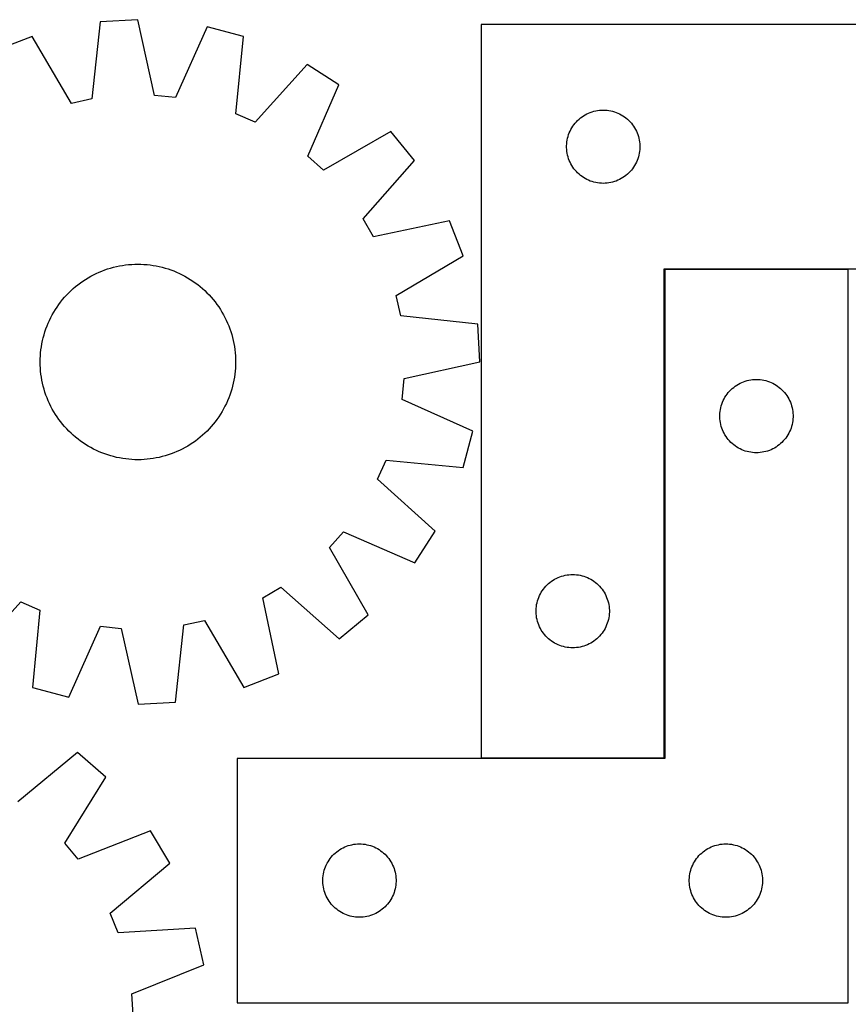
# Model space of a CAD drawing. Header units: millimetres. Extents: x 7 to 1493, y 7 to 2993.
# Tile 14 of 15: x 893 to 1232, y 2587 to 2990. Entities that reach past the tile are written whole.
import ezdxf

# ---------------------------------------------------------------- set-up
doc = ezdxf.new("R2010")
doc.units = ezdxf.units.MM
doc.layers.add('COMMON', color=5, linetype='CONTINUOUS', true_color=0x0000ff)
doc.layers.add('CUT', color=7, linetype='CONTINUOUS', true_color=0x000000)

msp = doc.modelspace()

# ---------------------------------------------------------------- linework, layer by layer
at = {"layer": 'COMMON'}
for p, q in [((1156.807956, 2887.878911), (1156.807956, 2688.078912)), ((1231.907957, 2887.978912), (1156.907957, 2887.978912)), ((1156.707956, 2687.978912), (1081.707956, 2687.978912))]:
    msp.add_line(p, q, dxfattribs=at)
at = {"layer": 'CUT'}
for p, q in [((925.782715, 2989.176103), (922.389896, 2957.593457)), ((941.145006, 2990.030829), (925.782715, 2989.176103)), ((948.020424, 2959.019486), (941.145006, 2990.030829)), ((969.536976, 2987.139134), (956.550639, 2958.150692)), ((984.411508, 2983.204817), (969.536976, 2987.139134)), ((1081.707956, 2988.078912), (1081.707956, 2688.078912)), ((1331.707956, 2988.078912), (1081.707956, 2988.078912)), ((897.886765, 2983.152667), (883.540483, 2977.592566)), ((914.008707, 2955.783748), (897.886765, 2983.152667)), ((981.367386, 2951.586657), (984.411508, 2983.204817)), ((1010.520292, 2971.681051), (989.211631, 2948.124403)), ((1023.451042, 2963.342811), (1010.520292, 2971.681051)), ((1010.785362, 2934.212838), (1023.451042, 2963.342811)), ((922.389896, 2957.593457), (914.008707, 2955.783748)), ((956.550639, 2958.150692), (948.020424, 2959.019486)), ((1126.416675, 2952.114665), (1127.146234, 2952.368443)), ((1127.146234, 2952.368443), (1127.887889, 2952.584328)), ((1127.887889, 2952.584328), (1128.639675, 2952.761748)), ((1128.639675, 2952.761748), (1129.399597, 2952.900231)), ((1129.399597, 2952.900231), (1130.165641, 2952.999411)), ((1130.165641, 2952.999411), (1130.935775, 2953.059024)), ((1130.935775, 2953.059024), (1131.707956, 2953.078912)), ((1131.707956, 2953.078912), (1132.480137, 2953.059024)), ((1132.480137, 2953.059024), (1133.250271, 2952.999411)), ((1133.250271, 2952.999411), (1134.016315, 2952.900231)), ((1134.016315, 2952.900231), (1134.776237, 2952.761748)), ((1134.776237, 2952.761748), (1135.528023, 2952.584328)), ((1135.528023, 2952.584328), (1136.269678, 2952.368443)), ((1136.269678, 2952.368443), (1136.999237, 2952.114665)), ((989.211631, 2948.124403), (981.367386, 2951.586657)), ((1120.699676, 2948.268012), (1121.238794, 2948.821195)), ((1121.238794, 2948.821195), (1121.805674, 2949.345891)), ((1121.805674, 2949.345891), (1122.398814, 2949.840709)), ((1122.398814, 2949.840709), (1123.01664, 2950.304337)), ((1123.01664, 2950.304337), (1123.657513, 2950.735546)), ((1123.657513, 2950.735546), (1124.319735, 2951.133191)), ((1124.319735, 2951.133191), (1125.001549, 2951.496219)), ((1125.001549, 2951.496219), (1125.701147, 2951.823666)), ((1125.701147, 2951.823666), (1126.416675, 2952.114665)), ((1136.999237, 2952.114665), (1137.714765, 2951.823666)), ((1137.714765, 2951.823666), (1138.414363, 2951.496219)), ((1138.414363, 2951.496219), (1139.096177, 2951.133191)), ((1139.096177, 2951.133191), (1139.758399, 2950.735546)), ((1139.758399, 2950.735546), (1140.399272, 2950.304337)), ((1140.399272, 2950.304337), (1141.017098, 2949.840709)), ((1141.017098, 2949.840709), (1141.610238, 2949.345891)), ((1141.610238, 2949.345891), (1142.177118, 2948.821195)), ((1142.177118, 2948.821195), (1142.716236, 2948.268012)), ((1044.720933, 2944.315), (1017.175786, 2928.496035)), ((1054.442148, 2932.38904), (1044.720933, 2944.315)), ((1117.813096, 2943.729831), (1118.122422, 2944.437628)), ((1118.122422, 2944.437628), (1118.467774, 2945.128564)), ((1118.467774, 2945.128564), (1118.848237, 2945.800804)), ((1118.848237, 2945.800804), (1119.262801, 2946.452568)), ((1119.262801, 2946.452568), (1119.710367, 2947.082127)), ((1119.710367, 2947.082127), (1120.189749, 2947.68781)), ((1120.189749, 2947.68781), (1120.699676, 2948.268012)), ((1142.716236, 2948.268012), (1143.226163, 2947.68781)), ((1143.226163, 2947.68781), (1143.705545, 2947.082127)), ((1143.705545, 2947.082127), (1144.153111, 2946.452568)), ((1144.153111, 2946.452568), (1144.567675, 2945.800804)), ((1144.567675, 2945.800804), (1144.948138, 2945.128564)), ((1144.948138, 2945.128564), (1145.29349, 2944.437628)), ((1145.29349, 2944.437628), (1145.602816, 2943.729831)), ((1116.832116, 2940.004888), (1116.950987, 2940.768124)), ((1116.950987, 2940.768124), (1117.10899, 2941.524229)), ((1117.10899, 2941.524229), (1117.305708, 2942.271197)), ((1117.305708, 2942.271197), (1117.540618, 2943.007048)), ((1117.540618, 2943.007048), (1117.813096, 2943.729831)), ((1145.602816, 2943.729831), (1145.875294, 2943.007048)), ((1145.875294, 2943.007048), (1146.110204, 2942.271197)), ((1146.110204, 2942.271197), (1146.306922, 2941.524229)), ((1146.306922, 2941.524229), (1146.464925, 2940.768124)), ((1146.464925, 2940.768124), (1146.583796, 2940.004888)), ((1116.712929, 2938.465131), (1116.752693, 2939.236544)), ((1116.712929, 2937.692694), (1116.712929, 2938.465131)), ((1116.752693, 2936.92128), (1116.712929, 2937.692694)), ((1116.752693, 2939.236544), (1116.832116, 2940.004888)), ((1116.832116, 2936.152937), (1116.752693, 2936.92128)), ((1146.583796, 2940.004888), (1146.663219, 2939.236544)), ((1146.663219, 2936.92128), (1146.583796, 2936.152937)), ((1146.663219, 2939.236544), (1146.702983, 2938.465131)), ((1146.702983, 2937.692694), (1146.663219, 2936.92128)), ((1146.702983, 2938.465131), (1146.702983, 2937.692694)), ((1017.175786, 2928.496035), (1010.785362, 2934.212838)), ((1033.394714, 2908.598701), (1054.442148, 2932.38904)), ((1116.950987, 2935.389701), (1116.832116, 2936.152937)), ((1117.10899, 2934.633596), (1116.950987, 2935.389701)), ((1117.305708, 2933.886628), (1117.10899, 2934.633596)), ((1117.540618, 2933.150777), (1117.305708, 2933.886628)), ((1117.813096, 2932.427994), (1117.540618, 2933.150777)), ((1118.122422, 2931.720197), (1117.813096, 2932.427994)), ((1145.602816, 2932.427994), (1145.29349, 2931.720197)), ((1145.875294, 2933.150777), (1145.602816, 2932.427994)), ((1146.110204, 2933.886628), (1145.875294, 2933.150777)), ((1146.306922, 2934.633596), (1146.110204, 2933.886628)), ((1146.464925, 2935.389701), (1146.306922, 2934.633596)), ((1146.583796, 2936.152937), (1146.464925, 2935.389701)), ((1118.467774, 2931.029261), (1118.122422, 2931.720197)), ((1118.848237, 2930.35702), (1118.467774, 2931.029261)), ((1119.262801, 2929.705257), (1118.848237, 2930.35702)), ((1119.710367, 2929.075698), (1119.262801, 2929.705257)), ((1120.189749, 2928.470015), (1119.710367, 2929.075698)), ((1120.699676, 2927.889812), (1120.189749, 2928.470015)), ((1143.226163, 2928.470015), (1142.716236, 2927.889812)), ((1143.705545, 2929.075698), (1143.226163, 2928.470015)), ((1144.153111, 2929.705257), (1143.705545, 2929.075698)), ((1144.567675, 2930.35702), (1144.153111, 2929.705257)), ((1144.948138, 2931.029261), (1144.567675, 2930.35702)), ((1145.29349, 2931.720197), (1144.948138, 2931.029261)), ((1121.238794, 2927.33663), (1120.699676, 2927.889812)), ((1121.805674, 2926.811933), (1121.238794, 2927.33663)), ((1122.398814, 2926.317115), (1121.805674, 2926.811933)), ((1123.01664, 2925.853487), (1122.398814, 2926.317115)), ((1123.657513, 2925.422279), (1123.01664, 2925.853487)), ((1124.319735, 2925.024634), (1123.657513, 2925.422279)), ((1125.001549, 2924.661606), (1124.319735, 2925.024634)), ((1125.701147, 2924.334159), (1125.001549, 2924.661606)), ((1126.416675, 2924.04316), (1125.701147, 2924.334159)), ((1137.714765, 2924.334159), (1136.999237, 2924.04316)), ((1138.414363, 2924.661606), (1137.714765, 2924.334159)), ((1139.096177, 2925.024634), (1138.414363, 2924.661606)), ((1139.758399, 2925.422279), (1139.096177, 2925.024634)), ((1140.399272, 2925.853487), (1139.758399, 2925.422279)), ((1141.017098, 2926.317115), (1140.399272, 2925.853487)), ((1141.610238, 2926.811933), (1141.017098, 2926.317115)), ((1142.177118, 2927.33663), (1141.610238, 2926.811933)), ((1142.716236, 2927.889812), (1142.177118, 2927.33663)), ((1127.146234, 2923.789382), (1126.416675, 2924.04316)), ((1127.887889, 2923.573497), (1127.146234, 2923.789382)), ((1128.639675, 2923.396077), (1127.887889, 2923.573497)), ((1129.399597, 2923.257594), (1128.639675, 2923.396077)), ((1130.165641, 2923.158414), (1129.399597, 2923.257594)), ((1130.935775, 2923.098801), (1130.165641, 2923.158414)), ((1131.707956, 2923.078912), (1130.935775, 2923.098801)), ((1132.480137, 2923.098801), (1131.707956, 2923.078912)), ((1133.250271, 2923.158414), (1132.480137, 2923.098801)), ((1134.016315, 2923.257594), (1133.250271, 2923.158414)), ((1134.776237, 2923.396077), (1134.016315, 2923.257594)), ((1135.528023, 2923.573497), (1134.776237, 2923.396077)), ((1136.269678, 2923.789382), (1135.528023, 2923.573497)), ((1136.999237, 2924.04316), (1136.269678, 2923.789382)), ((1037.705779, 2901.186948), (1033.394714, 2908.598701)), ((1068.791099, 2907.719759), (1037.705779, 2901.186948)), ((1074.351201, 2893.373477), (1068.791099, 2907.719759)), ((1046.982282, 2877.251534), (1074.351201, 2893.373477)), ((927.65719, 2887.657911), (928.845781, 2888.065658)), ((928.845781, 2888.065658), (930.046594, 2888.435868)), ((930.046594, 2888.435868), (931.258442, 2888.768178)), ((931.258442, 2888.768178), (932.480131, 2889.062258)), ((932.480131, 2889.062258), (933.710455, 2889.317819)), ((933.710455, 2889.317819), (934.948198, 2889.534609)), ((934.948198, 2889.534609), (936.19214, 2889.712413)), ((936.19214, 2889.712413), (937.441054, 2889.851057)), ((937.441054, 2889.851057), (938.693706, 2889.950402)), ((938.693706, 2889.950402), (939.948861, 2890.010352)), ((939.948861, 2890.010352), (941.205279, 2890.030847)), ((941.205279, 2890.030847), (942.461721, 2890.011867)), ((942.461721, 2890.011867), (943.716947, 2889.95343)), ((943.716947, 2889.95343), (944.969718, 2889.855594)), ((944.969718, 2889.855594), (946.218797, 2889.718457)), ((946.218797, 2889.718457), (947.462953, 2889.542152)), ((947.462953, 2889.542152), (948.700957, 2889.326855)), ((948.700957, 2889.326855), (949.931587, 2889.072777)), ((949.931587, 2889.072777), (951.15363, 2888.780169)), ((951.15363, 2888.780169), (952.365878, 2888.449321)), ((952.365878, 2888.449321), (953.567136, 2888.080558)), ((953.567136, 2888.080558), (954.756218, 2887.674245)), ((1156.707956, 2688.078912), (1156.707956, 2888.078912)), ((1156.707956, 2888.078912), (1331.707956, 2888.078912)), ((1231.907957, 2887.878911), (1156.907957, 2887.878911)), ((1156.907957, 2887.878911), (1156.907957, 2687.878911)), ((1231.907957, 2587.878911), (1231.907957, 2887.878911)), ((919.775964, 2883.791047), (920.846983, 2884.448256)), ((920.846983, 2884.448256), (921.938117, 2885.0715)), ((921.938117, 2885.0715), (923.04829, 2885.660163)), ((923.04829, 2885.660163), (924.176405, 2886.213665)), ((924.176405, 2886.213665), (925.321349, 2886.731458)), ((925.321349, 2886.731458), (926.481992, 2887.213032)), ((926.481992, 2887.213032), (927.65719, 2887.657911)), ((954.756218, 2887.674245), (955.931951, 2887.230782)), ((955.931951, 2887.230782), (957.093174, 2886.750607)), ((957.093174, 2886.750607), (958.238742, 2886.234195)), ((958.238742, 2886.234195), (959.367523, 2885.682054)), ((959.367523, 2885.682054), (960.478404, 2885.094729)), ((960.478404, 2885.094729), (961.570289, 2884.472801)), ((961.570289, 2884.472801), (962.6421, 2883.816883)), ((913.829934, 2879.17309), (914.758833, 2880.019348)), ((914.758833, 2880.019348), (915.713856, 2880.836011)), ((915.713856, 2880.836011), (916.69406, 2881.622272)), ((916.69406, 2881.622272), (917.698477, 2882.377357)), ((917.698477, 2882.377357), (918.726117, 2883.10052)), ((918.726117, 2883.10052), (919.775964, 2883.791047)), ((962.6421, 2883.816883), (963.692779, 2883.127622)), ((963.692779, 2883.127622), (964.721289, 2882.405699)), ((964.721289, 2882.405699), (965.726616, 2881.651825)), ((965.726616, 2881.651825), (966.707766, 2880.866746)), ((966.707766, 2880.866746), (967.663773, 2880.051235)), ((967.663773, 2880.051235), (968.593692, 2879.206098)), ((910.393496, 2875.509233), (911.209007, 2876.46524)), ((911.209007, 2876.46524), (912.054144, 2877.395159)), ((912.054144, 2877.395159), (912.928074, 2878.298073)), ((912.928074, 2878.298073), (913.829934, 2879.17309)), ((968.593692, 2879.206098), (969.496606, 2878.332168)), ((969.496606, 2878.332168), (970.371624, 2877.430308)), ((970.371624, 2877.430308), (971.217881, 2876.501408)), ((971.217881, 2876.501408), (972.034544, 2875.546385)), ((1048.791991, 2868.870346), (1046.982282, 2877.251534)), ((907.443359, 2871.443566), (908.132619, 2872.494245)), ((908.132619, 2872.494245), (908.854543, 2873.522755)), ((908.854543, 2873.522755), (909.608416, 2874.528082)), ((909.608416, 2874.528082), (910.393496, 2875.509233)), ((972.034544, 2875.546385), (972.820806, 2874.566182)), ((972.820806, 2874.566182), (973.575891, 2873.561764)), ((973.575891, 2873.561764), (974.299053, 2872.534125)), ((974.299053, 2872.534125), (974.98958, 2871.484278)), ((905.026047, 2867.040208), (905.578188, 2868.16899)), ((905.578188, 2868.16899), (906.165512, 2869.279871)), ((906.165512, 2869.279871), (906.78744, 2870.371755)), ((906.78744, 2870.371755), (907.443359, 2871.443566)), ((974.98958, 2871.484278), (975.64679, 2870.413259)), ((975.64679, 2870.413259), (976.270034, 2869.322124)), ((976.270034, 2869.322124), (976.858697, 2868.211952)), ((976.858697, 2868.211952), (977.412198, 2867.083837)), ((1080.374637, 2865.477526), (1048.791991, 2868.870346)), ((903.585997, 2863.557685), (904.02946, 2864.733418)), ((904.02946, 2864.733418), (904.509635, 2865.894641)), ((904.509635, 2865.894641), (905.026047, 2867.040208)), ((977.412198, 2867.083837), (977.929991, 2865.938893)), ((977.929991, 2865.938893), (978.411565, 2864.778249)), ((978.411565, 2864.778249), (978.856445, 2863.603052)), ((1081.229362, 2850.115235), (1080.374637, 2865.477526)), ((902.187465, 2858.733054), (902.480073, 2859.955096)), ((902.480073, 2859.955096), (902.810921, 2861.167345)), ((902.810921, 2861.167345), (903.179684, 2862.368603)), ((903.179684, 2862.368603), (903.585997, 2863.557685)), ((978.856445, 2863.603052), (979.264191, 2862.414461)), ((979.264191, 2862.414461), (979.634402, 2861.213648)), ((979.634402, 2861.213648), (979.966711, 2860.001799)), ((979.966711, 2860.001799), (980.260792, 2858.78011)), ((901.541785, 2855.020264), (901.71809, 2856.264419)), ((901.71809, 2856.264419), (901.933387, 2857.502423)), ((901.933387, 2857.502423), (902.187465, 2858.733054)), ((980.260792, 2858.78011), (980.516353, 2857.549787)), ((980.516353, 2857.549787), (980.733143, 2856.312044)), ((980.733143, 2856.312044), (980.910947, 2855.068101)), ((901.248375, 2851.263187), (901.306812, 2852.518413)), ((901.306812, 2852.518413), (901.404647, 2853.771184)), ((901.404647, 2853.771184), (901.541785, 2855.020264)), ((980.910947, 2855.068101), (981.04959, 2853.819188)), ((981.04959, 2853.819188), (981.148936, 2852.566536)), ((981.148936, 2852.566536), (981.208886, 2851.311381)), ((901.229395, 2850.006745), (901.248375, 2851.263187)), ((901.24989, 2848.750327), (901.229395, 2850.006745)), ((901.30984, 2847.495172), (901.24989, 2848.750327)), ((981.2104, 2848.798521), (981.151963, 2847.543295)), ((981.208886, 2851.311381), (981.22938, 2850.054963)), ((981.22938, 2850.054963), (981.2104, 2848.798521)), ((1050.218019, 2843.239818), (1081.229362, 2850.115235)), ((901.409185, 2846.24252), (901.30984, 2847.495172)), ((901.547828, 2844.993607), (901.409185, 2846.24252)), ((901.725633, 2843.749665), (901.547828, 2844.993607)), ((901.942422, 2842.511921), (901.725633, 2843.749665)), ((980.740686, 2843.797289), (980.525388, 2842.559285)), ((980.91699, 2845.041444), (980.740686, 2843.797289)), ((981.054128, 2846.290524), (980.91699, 2845.041444)), ((981.151963, 2847.543295), (981.054128, 2846.290524)), ((902.197983, 2841.281598), (901.942422, 2842.511921)), ((902.492064, 2840.059909), (902.197983, 2841.281598)), ((902.824373, 2838.84806), (902.492064, 2840.059909)), ((979.978703, 2840.106612), (979.647854, 2838.894364)), ((980.27131, 2841.328654), (979.978703, 2840.106612)), ((980.525388, 2842.559285), (980.27131, 2841.328654)), ((1049.349225, 2834.709603), (1050.218019, 2843.239818)), ((1184.505675, 2839.14589), (1185.098815, 2839.640708)), ((1185.098815, 2839.640708), (1185.716641, 2840.104336)), ((1185.716641, 2840.104336), (1186.357514, 2840.535545)), ((1186.357514, 2840.535545), (1187.019736, 2840.93319)), ((1187.019736, 2840.93319), (1187.70155, 2841.296218)), ((1187.70155, 2841.296218), (1188.401148, 2841.623665)), ((1188.401148, 2841.623665), (1189.116676, 2841.914664)), ((1189.116676, 2841.914664), (1189.846235, 2842.168442)), ((1189.846235, 2842.168442), (1190.58789, 2842.384327)), ((1190.58789, 2842.384327), (1191.339676, 2842.561747)), ((1191.339676, 2842.561747), (1192.099598, 2842.70023)), ((1192.099598, 2842.70023), (1192.865642, 2842.79941)), ((1192.865642, 2842.79941), (1193.635776, 2842.859023)), ((1193.635776, 2842.859023), (1194.407957, 2842.878911)), ((1194.407957, 2842.878911), (1195.180138, 2842.859023)), ((1195.180138, 2842.859023), (1195.950272, 2842.79941)), ((1195.950272, 2842.79941), (1196.716316, 2842.70023)), ((1196.716316, 2842.70023), (1197.476238, 2842.561747)), ((1197.476238, 2842.561747), (1198.228024, 2842.384327)), ((1198.228024, 2842.384327), (1198.969679, 2842.168442)), ((1198.969679, 2842.168442), (1199.699238, 2841.914664)), ((1199.699238, 2841.914664), (1200.414766, 2841.623665)), ((1200.414766, 2841.623665), (1201.114364, 2841.296218)), ((1201.114364, 2841.296218), (1201.796178, 2840.93319)), ((1201.796178, 2840.93319), (1202.4584, 2840.535545)), ((1202.4584, 2840.535545), (1203.099273, 2840.104336)), ((1203.099273, 2840.104336), (1203.717099, 2839.640708)), ((1203.717099, 2839.640708), (1204.310239, 2839.14589)), ((903.194584, 2837.647248), (902.824373, 2838.84806)), ((903.60233, 2836.458656), (903.194584, 2837.647248)), ((904.04721, 2835.283459), (903.60233, 2836.458656)), ((978.872778, 2836.504023), (978.429315, 2835.328291)), ((979.279091, 2837.693105), (978.872778, 2836.504023)), ((979.647854, 2838.894364), (979.279091, 2837.693105)), ((1181.167775, 2834.928563), (1181.548238, 2835.600803)), ((1181.548238, 2835.600803), (1181.962802, 2836.252567)), ((1181.962802, 2836.252567), (1182.410368, 2836.882126)), ((1182.410368, 2836.882126), (1182.88975, 2837.487809)), ((1182.88975, 2837.487809), (1183.399677, 2838.068011)), ((1183.399677, 2838.068011), (1183.938795, 2838.621194)), ((1183.938795, 2838.621194), (1184.505675, 2839.14589)), ((1204.310239, 2839.14589), (1204.877119, 2838.621194)), ((1204.877119, 2838.621194), (1205.416237, 2838.068011)), ((1205.416237, 2838.068011), (1205.926164, 2837.487809)), ((1205.926164, 2837.487809), (1206.405546, 2836.882126)), ((1206.405546, 2836.882126), (1206.853112, 2836.252567)), ((1206.853112, 2836.252567), (1207.267676, 2835.600803)), ((1207.267676, 2835.600803), (1207.648139, 2834.928563)), ((904.528784, 2834.122815), (904.04721, 2835.283459)), ((905.046577, 2832.977871), (904.528784, 2834.122815)), ((905.600078, 2831.849756), (905.046577, 2832.977871)), ((906.188741, 2830.739584), (905.600078, 2831.849756)), ((976.880587, 2831.892719), (976.293263, 2830.781837)), ((977.432728, 2833.0215), (976.880587, 2831.892719)), ((977.949141, 2834.167067), (977.432728, 2833.0215)), ((978.429315, 2835.328291), (977.949141, 2834.167067)), ((1078.337668, 2821.723266), (1049.349225, 2834.709603)), ((1179.808991, 2831.324228), (1180.005709, 2832.071196)), ((1180.005709, 2832.071196), (1180.240619, 2832.807047)), ((1180.240619, 2832.807047), (1180.513097, 2833.52983)), ((1180.513097, 2833.52983), (1180.822423, 2834.237627)), ((1180.822423, 2834.237627), (1181.167775, 2834.928563)), ((1207.648139, 2834.928563), (1207.993491, 2834.237627)), ((1207.993491, 2834.237627), (1208.302817, 2833.52983)), ((1208.302817, 2833.52983), (1208.575295, 2832.807047)), ((1208.575295, 2832.807047), (1208.810205, 2832.071196)), ((1208.810205, 2832.071196), (1209.006923, 2831.324228)), ((906.811985, 2829.64845), (906.188741, 2830.739584)), ((907.469195, 2828.57743), (906.811985, 2829.64845)), ((908.159722, 2827.527583), (907.469195, 2828.57743)), ((908.882885, 2826.499944), (908.159722, 2827.527583)), ((974.326156, 2827.567463), (973.604232, 2826.538953)), ((975.015417, 2828.618142), (974.326156, 2827.567463)), ((975.671335, 2829.689953), (975.015417, 2828.618142)), ((976.293263, 2830.781837), (975.671335, 2829.689953)), ((1179.41293, 2828.26513), (1179.452694, 2829.036543)), ((1179.41293, 2827.492693), (1179.41293, 2828.26513)), ((1179.452694, 2826.721279), (1179.41293, 2827.492693)), ((1179.452694, 2829.036543), (1179.532117, 2829.804887)), ((1179.532117, 2829.804887), (1179.650988, 2830.568123)), ((1179.650988, 2830.568123), (1179.808991, 2831.324228)), ((1209.006923, 2831.324228), (1209.164926, 2830.568123)), ((1209.164926, 2830.568123), (1209.283797, 2829.804887)), ((1209.283797, 2829.804887), (1209.36322, 2829.036543)), ((1209.36322, 2829.036543), (1209.402984, 2828.26513)), ((1209.402984, 2827.492693), (1209.36322, 2826.721279)), ((1209.402984, 2828.26513), (1209.402984, 2827.492693)), ((909.637969, 2825.495527), (908.882885, 2826.499944)), ((910.424231, 2824.515323), (909.637969, 2825.495527)), ((911.240894, 2823.5603), (910.424231, 2824.515323)), ((912.087152, 2822.6314), (911.240894, 2823.5603)), ((971.249769, 2823.596469), (970.404631, 2822.666549)), ((972.065279, 2824.552475), (971.249769, 2823.596469)), ((972.850359, 2825.533626), (972.065279, 2824.552475)), ((973.604232, 2826.538953), (972.850359, 2825.533626)), ((1179.532117, 2825.952936), (1179.452694, 2826.721279)), ((1179.650988, 2825.1897), (1179.532117, 2825.952936)), ((1179.808991, 2824.433595), (1179.650988, 2825.1897)), ((1180.005709, 2823.686627), (1179.808991, 2824.433595)), ((1180.240619, 2822.950776), (1180.005709, 2823.686627)), ((1208.810205, 2823.686627), (1208.575295, 2822.950776)), ((1209.006923, 2824.433595), (1208.810205, 2823.686627)), ((1209.164926, 2825.1897), (1209.006923, 2824.433595)), ((1209.283797, 2825.952936), (1209.164926, 2825.1897)), ((1209.36322, 2826.721279), (1209.283797, 2825.952936)), ((912.962169, 2821.72954), (912.087152, 2822.6314)), ((913.865083, 2820.855611), (912.962169, 2821.72954)), ((914.795002, 2820.010473), (913.865083, 2820.855611)), ((915.751009, 2819.194962), (914.795002, 2820.010473)), ((967.699942, 2820.04236), (966.744919, 2819.225698)), ((968.628842, 2820.888618), (967.699942, 2820.04236)), ((969.530701, 2821.763636), (968.628842, 2820.888618)), ((970.404631, 2822.666549), (969.530701, 2821.763636)), ((1074.403351, 2806.848734), (1078.337668, 2821.723266)), ((1180.513097, 2822.227993), (1180.240619, 2822.950776)), ((1180.822423, 2821.520196), (1180.513097, 2822.227993)), ((1181.167775, 2820.82926), (1180.822423, 2821.520196)), ((1181.548238, 2820.157019), (1181.167775, 2820.82926)), ((1181.962802, 2819.505256), (1181.548238, 2820.157019)), ((1182.410368, 2818.875697), (1181.962802, 2819.505256)), ((1206.853112, 2819.505256), (1206.405546, 2818.875697)), ((1207.267676, 2820.157019), (1206.853112, 2819.505256)), ((1207.648139, 2820.82926), (1207.267676, 2820.157019)), ((1207.993491, 2821.520196), (1207.648139, 2820.82926)), ((1208.302817, 2822.227993), (1207.993491, 2821.520196)), ((1208.575295, 2822.950776), (1208.302817, 2822.227993)), ((916.73216, 2818.409883), (915.751009, 2819.194962)), ((917.737486, 2817.656009), (916.73216, 2818.409883)), ((918.765997, 2816.934086), (917.737486, 2817.656009)), ((919.816676, 2816.244825), (918.765997, 2816.934086)), ((920.888486, 2815.588907), (919.816676, 2816.244825)), ((921.980371, 2814.966979), (920.888486, 2815.588907)), ((961.611792, 2815.613452), (960.520658, 2814.990208)), ((962.682811, 2816.270661), (961.611792, 2815.613452)), ((963.732659, 2816.961188), (962.682811, 2816.270661)), ((964.760298, 2817.684351), (963.732659, 2816.961188)), ((965.764715, 2818.439436), (964.760298, 2817.684351)), ((966.744919, 2819.225698), (965.764715, 2818.439436)), ((1182.88975, 2818.270014), (1182.410368, 2818.875697)), ((1183.399677, 2817.689811), (1182.88975, 2818.270014)), ((1183.938795, 2817.136629), (1183.399677, 2817.689811)), ((1184.505675, 2816.611932), (1183.938795, 2817.136629)), ((1185.098815, 2816.117114), (1184.505675, 2816.611932)), ((1185.716641, 2815.653486), (1185.098815, 2816.117114)), ((1186.357514, 2815.222278), (1185.716641, 2815.653486)), ((1203.099273, 2815.653486), (1202.4584, 2815.222278)), ((1203.717099, 2816.117114), (1203.099273, 2815.653486)), ((1204.310239, 2816.611932), (1203.717099, 2816.117114)), ((1204.877119, 2817.136629), (1204.310239, 2816.611932)), ((1205.416237, 2817.689811), (1204.877119, 2817.136629)), ((1205.926164, 2818.270014), (1205.416237, 2817.689811)), ((1206.405546, 2818.875697), (1205.926164, 2818.270014)), ((923.091252, 2814.379654), (921.980371, 2814.966979)), ((924.220033, 2813.827513), (923.091252, 2814.379654)), ((925.365601, 2813.311101), (924.220033, 2813.827513)), ((926.526824, 2812.830926), (925.365601, 2813.311101)), ((927.702557, 2812.387464), (926.526824, 2812.830926)), ((928.891639, 2811.98115), (927.702557, 2812.387464)), ((930.092897, 2811.612387), (928.891639, 2811.98115)), ((931.305145, 2811.281539), (930.092897, 2811.612387)), ((952.412182, 2811.62584), (951.200333, 2811.29353)), ((953.612994, 2811.99605), (952.412182, 2811.62584)), ((954.801586, 2812.403797), (953.612994, 2811.99605)), ((955.976783, 2812.848676), (954.801586, 2812.403797)), ((957.137426, 2813.330251), (955.976783, 2812.848676)), ((958.282371, 2813.848044), (957.137426, 2813.330251)), ((959.410486, 2814.401545), (958.282371, 2813.848044)), ((960.520658, 2814.990208), (959.410486, 2814.401545)), ((1187.019736, 2814.824633), (1186.357514, 2815.222278)), ((1187.70155, 2814.461605), (1187.019736, 2814.824633)), ((1188.401148, 2814.134158), (1187.70155, 2814.461605)), ((1189.116676, 2813.843159), (1188.401148, 2814.134158)), ((1189.846235, 2813.589381), (1189.116676, 2813.843159)), ((1190.58789, 2813.373496), (1189.846235, 2813.589381)), ((1191.339676, 2813.196076), (1190.58789, 2813.373496)), ((1192.099598, 2813.057593), (1191.339676, 2813.196076)), ((1192.865642, 2812.958413), (1192.099598, 2813.057593)), ((1193.635776, 2812.8988), (1192.865642, 2812.958413)), ((1194.407957, 2812.878911), (1193.635776, 2812.8988)), ((1195.180138, 2812.8988), (1194.407957, 2812.878911)), ((1195.950272, 2812.958413), (1195.180138, 2812.8988)), ((1196.716316, 2813.057593), (1195.950272, 2812.958413)), ((1197.476238, 2813.196076), (1196.716316, 2813.057593)), ((1198.228024, 2813.373496), (1197.476238, 2813.196076)), ((1198.969679, 2813.589381), (1198.228024, 2813.373496)), ((1199.699238, 2813.843159), (1198.969679, 2813.589381)), ((1200.414766, 2814.134158), (1199.699238, 2813.843159)), ((1201.114364, 2814.461605), (1200.414766, 2814.134158)), ((1201.796178, 2814.824633), (1201.114364, 2814.461605)), ((1202.4584, 2815.222278), (1201.796178, 2814.824633)), ((932.527188, 2810.988931), (931.305145, 2811.281539)), ((933.757818, 2810.734854), (932.527188, 2810.988931)), ((934.995822, 2810.519556), (933.757818, 2810.734854)), ((936.239978, 2810.343252), (934.995822, 2810.519556)), ((937.489058, 2810.206114), (936.239978, 2810.343252)), ((938.741829, 2810.108278), (937.489058, 2810.206114)), ((939.997055, 2810.049842), (938.741829, 2810.108278)), ((941.253497, 2810.030861), (939.997055, 2810.049842)), ((942.509915, 2810.051356), (941.253497, 2810.030861)), ((943.765069, 2810.111306), (942.509915, 2810.051356)), ((945.017721, 2810.210652), (943.765069, 2810.111306)), ((946.266635, 2810.349295), (945.017721, 2810.210652)), ((947.510577, 2810.527099), (946.266635, 2810.349295)), ((948.748321, 2810.743889), (947.510577, 2810.527099)), ((949.978644, 2810.99945), (948.748321, 2810.743889)), ((951.200333, 2811.29353), (949.978644, 2810.99945)), ((1039.322937, 2802.048611), (1042.78519, 2809.892856)), ((1042.78519, 2809.892856), (1074.403351, 2806.848734)), ((1062.879585, 2780.739949), (1039.322937, 2802.048611)), ((1019.694568, 2774.084456), (1025.411372, 2780.47488)), ((1025.411372, 2780.47488), (1054.541344, 2767.8092)), ((1054.541344, 2767.8092), (1062.879585, 2780.739949)), ((1035.513533, 2746.539309), (1019.694568, 2774.084456)), ((1117.665641, 2762.999411), (1118.435775, 2763.059024)), ((1118.435775, 2763.059024), (1119.207956, 2763.078912)), ((1119.207956, 2763.078912), (1119.980137, 2763.059024)), ((1119.980137, 2763.059024), (1120.750271, 2762.999411)), ((1108.738794, 2758.821195), (1109.305674, 2759.345891)), ((1109.305674, 2759.345891), (1109.898814, 2759.840709)), ((1109.898814, 2759.840709), (1110.51664, 2760.304337)), ((1110.51664, 2760.304337), (1111.157513, 2760.735546)), ((1111.157513, 2760.735546), (1111.819735, 2761.133191)), ((1111.819735, 2761.133191), (1112.501549, 2761.496219)), ((1112.501549, 2761.496219), (1113.201147, 2761.823666)), ((1113.201147, 2761.823666), (1113.916675, 2762.114665)), ((1113.916675, 2762.114665), (1114.646234, 2762.368443)), ((1114.646234, 2762.368443), (1115.387889, 2762.584328)), ((1115.387889, 2762.584328), (1116.139675, 2762.761748)), ((1116.139675, 2762.761748), (1116.899597, 2762.900231)), ((1116.899597, 2762.900231), (1117.665641, 2762.999411)), ((1120.750271, 2762.999411), (1121.516315, 2762.900231)), ((1121.516315, 2762.900231), (1122.276237, 2762.761748)), ((1122.276237, 2762.761748), (1123.028023, 2762.584328)), ((1123.028023, 2762.584328), (1123.769678, 2762.368443)), ((1123.769678, 2762.368443), (1124.499237, 2762.114665)), ((1124.499237, 2762.114665), (1125.214765, 2761.823666)), ((1125.214765, 2761.823666), (1125.914363, 2761.496219)), ((1125.914363, 2761.496219), (1126.596177, 2761.133191)), ((1126.596177, 2761.133191), (1127.258399, 2760.735546)), ((1127.258399, 2760.735546), (1127.899272, 2760.304337)), ((1127.899272, 2760.304337), (1128.517098, 2759.840709)), ((1128.517098, 2759.840709), (1129.110238, 2759.345891)), ((1129.110238, 2759.345891), (1129.677118, 2758.821195)), ((992.385481, 2753.554463), (999.797234, 2757.865528)), ((999.797234, 2757.865528), (1023.587574, 2736.818093)), ((1105.622422, 2754.437628), (1105.967774, 2755.128564)), ((1105.967774, 2755.128564), (1106.348237, 2755.800804)), ((1106.348237, 2755.800804), (1106.762801, 2756.452568)), ((1106.762801, 2756.452568), (1107.210367, 2757.082127)), ((1107.210367, 2757.082127), (1107.689749, 2757.68781)), ((1107.689749, 2757.68781), (1108.199676, 2758.268012)), ((1108.199676, 2758.268012), (1108.738794, 2758.821195)), ((1129.677118, 2758.821195), (1130.216236, 2758.268012)), ((1130.216236, 2758.268012), (1130.726163, 2757.68781)), ((1130.726163, 2757.68781), (1131.205545, 2757.082127)), ((1131.205545, 2757.082127), (1131.653111, 2756.452568)), ((1131.653111, 2756.452568), (1132.067675, 2755.800804)), ((1132.067675, 2755.800804), (1132.448138, 2755.128564)), ((1132.448138, 2755.128564), (1132.79349, 2754.437628)), ((871.938483, 2728.380657), (893.247145, 2751.937305)), ((893.247145, 2751.937305), (901.091389, 2748.475051)), ((998.918293, 2722.469143), (992.385481, 2753.554463)), ((1104.450987, 2750.768124), (1104.60899, 2751.524229)), ((1104.60899, 2751.524229), (1104.805708, 2752.271197)), ((1104.805708, 2752.271197), (1105.040618, 2753.007048)), ((1105.040618, 2753.007048), (1105.313096, 2753.729831)), ((1105.313096, 2753.729831), (1105.622422, 2754.437628)), ((1132.79349, 2754.437628), (1133.102816, 2753.729831)), ((1133.102816, 2753.729831), (1133.375294, 2753.007048)), ((1133.375294, 2753.007048), (1133.610204, 2752.271197)), ((1133.610204, 2752.271197), (1133.806922, 2751.524229)), ((1133.806922, 2751.524229), (1133.964925, 2750.768124)), ((901.091389, 2748.475051), (898.047268, 2716.856891)), ((1104.212929, 2748.465131), (1104.252693, 2749.236544)), ((1104.212929, 2747.692694), (1104.212929, 2748.465131)), ((1104.252693, 2746.92128), (1104.212929, 2747.692694)), ((1104.252693, 2749.236544), (1104.332116, 2750.004888)), ((1104.332116, 2746.152937), (1104.252693, 2746.92128)), ((1104.332116, 2750.004888), (1104.450987, 2750.768124)), ((1133.964925, 2750.768124), (1134.083796, 2750.004888)), ((1134.083796, 2750.004888), (1134.163219, 2749.236544)), ((1134.163219, 2746.92128), (1134.083796, 2746.152937)), ((1134.163219, 2749.236544), (1134.202983, 2748.465131)), ((1134.202983, 2747.692694), (1134.163219, 2746.92128)), ((1134.202983, 2748.465131), (1134.202983, 2747.692694)), ((960.068879, 2742.468251), (968.450068, 2744.27796)), ((968.450068, 2744.27796), (984.57201, 2716.909041)), ((1023.587574, 2736.818093), (1035.513533, 2746.539309)), ((1104.450987, 2745.389701), (1104.332116, 2746.152937)), ((1104.60899, 2744.633596), (1104.450987, 2745.389701)), ((1104.805708, 2743.886628), (1104.60899, 2744.633596)), ((1105.040618, 2743.150777), (1104.805708, 2743.886628)), ((1105.313096, 2742.427994), (1105.040618, 2743.150777)), ((1133.375294, 2743.150777), (1133.102816, 2742.427994)), ((1133.610204, 2743.886628), (1133.375294, 2743.150777)), ((1133.806922, 2744.633596), (1133.610204, 2743.886628)), ((1133.964925, 2745.389701), (1133.806922, 2744.633596)), ((1134.083796, 2746.152937), (1133.964925, 2745.389701)), ((912.921799, 2712.922574), (925.908137, 2741.911017)), ((925.908137, 2741.911017), (934.438352, 2741.042222)), ((934.438352, 2741.042222), (941.313769, 2710.03088)), ((956.67606, 2710.885605), (960.068879, 2742.468251)), ((1105.622422, 2741.720197), (1105.313096, 2742.427994)), ((1105.967774, 2741.029261), (1105.622422, 2741.720197)), ((1106.348237, 2740.35702), (1105.967774, 2741.029261)), ((1106.762801, 2739.705257), (1106.348237, 2740.35702)), ((1107.210367, 2739.075698), (1106.762801, 2739.705257)), ((1107.689749, 2738.470015), (1107.210367, 2739.075698)), ((1131.205545, 2739.075698), (1130.726163, 2738.470015)), ((1131.653111, 2739.705257), (1131.205545, 2739.075698)), ((1132.067675, 2740.35702), (1131.653111, 2739.705257)), ((1132.448138, 2741.029261), (1132.067675, 2740.35702)), ((1132.79349, 2741.720197), (1132.448138, 2741.029261)), ((1133.102816, 2742.427994), (1132.79349, 2741.720197)), ((1108.199676, 2737.889812), (1107.689749, 2738.470015)), ((1108.738794, 2737.33663), (1108.199676, 2737.889812)), ((1109.305674, 2736.811933), (1108.738794, 2737.33663)), ((1109.898814, 2736.317115), (1109.305674, 2736.811933)), ((1110.51664, 2735.853487), (1109.898814, 2736.317115)), ((1111.157513, 2735.422279), (1110.51664, 2735.853487)), ((1111.819735, 2735.024634), (1111.157513, 2735.422279)), ((1112.501549, 2734.661606), (1111.819735, 2735.024634)), ((1126.596177, 2735.024634), (1125.914363, 2734.661606)), ((1127.258399, 2735.422279), (1126.596177, 2735.024634)), ((1127.899272, 2735.853487), (1127.258399, 2735.422279)), ((1128.517098, 2736.317115), (1127.899272, 2735.853487)), ((1129.110238, 2736.811933), (1128.517098, 2736.317115)), ((1129.677118, 2737.33663), (1129.110238, 2736.811933)), ((1130.216236, 2737.889812), (1129.677118, 2737.33663)), ((1130.726163, 2738.470015), (1130.216236, 2737.889812)), ((1113.201147, 2734.334159), (1112.501549, 2734.661606)), ((1113.916675, 2734.04316), (1113.201147, 2734.334159)), ((1114.646234, 2733.789382), (1113.916675, 2734.04316)), ((1115.387889, 2733.573497), (1114.646234, 2733.789382)), ((1116.139675, 2733.396077), (1115.387889, 2733.573497)), ((1116.899597, 2733.257594), (1116.139675, 2733.396077)), ((1117.665641, 2733.158414), (1116.899597, 2733.257594)), ((1118.435775, 2733.098801), (1117.665641, 2733.158414)), ((1119.207956, 2733.078912), (1118.435775, 2733.098801)), ((1119.980137, 2733.098801), (1119.207956, 2733.078912)), ((1120.750271, 2733.158414), (1119.980137, 2733.098801)), ((1121.516315, 2733.257594), (1120.750271, 2733.158414)), ((1122.276237, 2733.396077), (1121.516315, 2733.257594)), ((1123.028023, 2733.573497), (1122.276237, 2733.396077)), ((1123.769678, 2733.789382), (1123.028023, 2733.573497)), ((1124.499237, 2734.04316), (1123.769678, 2733.789382)), ((1125.214765, 2734.334159), (1124.499237, 2734.04316)), ((1125.914363, 2734.661606), (1125.214765, 2734.334159)), ((984.57201, 2716.909041), (998.918293, 2722.469143)), ((898.047268, 2716.856891), (912.921799, 2712.922574)), ((941.313769, 2710.03088), (956.67606, 2710.885605)), ((916.559684, 2690.267604), (892.026821, 2670.090554)), ((928.12783, 2680.123219), (916.559684, 2690.267604)), ((1156.907957, 2687.878911), (981.907957, 2687.878911)), ((981.907957, 2687.878911), (981.907957, 2587.878911)), ((1081.707956, 2688.078912), (1156.707956, 2688.078912)), ((911.327176, 2653.165608), (928.12783, 2680.123219)), ((946.377332, 2658.181899), (916.810141, 2646.573456)), ((954.244505, 2644.959262), (946.377332, 2658.181899)), ((916.810141, 2646.573456), (911.327176, 2653.165608)), ((1023.216641, 2650.104336), (1023.857514, 2650.535545)), ((1023.857514, 2650.535545), (1024.519736, 2650.93319)), ((1024.519736, 2650.93319), (1025.20155, 2651.296218)), ((1025.20155, 2651.296218), (1025.901148, 2651.623665)), ((1025.901148, 2651.623665), (1026.616676, 2651.914664)), ((1026.616676, 2651.914664), (1027.346235, 2652.168442)), ((1027.346235, 2652.168442), (1028.08789, 2652.384327)), ((1028.08789, 2652.384327), (1028.839676, 2652.561747)), ((1028.839676, 2652.561747), (1029.599598, 2652.70023)), ((1029.599598, 2652.70023), (1030.365642, 2652.79941)), ((1030.365642, 2652.79941), (1031.135776, 2652.859023)), ((1031.135776, 2652.859023), (1031.907957, 2652.878911)), ((1031.907957, 2652.878911), (1032.680138, 2652.859023)), ((1032.680138, 2652.859023), (1033.450272, 2652.79941)), ((1033.450272, 2652.79941), (1034.216316, 2652.70023)), ((1034.216316, 2652.70023), (1034.976238, 2652.561747)), ((1034.976238, 2652.561747), (1035.728024, 2652.384327)), ((1035.728024, 2652.384327), (1036.469679, 2652.168442)), ((1036.469679, 2652.168442), (1037.199238, 2651.914664)), ((1037.199238, 2651.914664), (1037.914766, 2651.623665)), ((1037.914766, 2651.623665), (1038.614364, 2651.296218)), ((1038.614364, 2651.296218), (1039.296178, 2650.93319)), ((1039.296178, 2650.93319), (1039.9584, 2650.535545)), ((1039.9584, 2650.535545), (1040.599273, 2650.104336)), ((1173.216641, 2650.104336), (1173.857514, 2650.535545)), ((1173.857514, 2650.535545), (1174.519736, 2650.93319)), ((1174.519736, 2650.93319), (1175.20155, 2651.296218)), ((1175.20155, 2651.296218), (1175.901148, 2651.623665)), ((1175.901148, 2651.623665), (1176.616676, 2651.914664)), ((1176.616676, 2651.914664), (1177.346235, 2652.168442)), ((1177.346235, 2652.168442), (1178.08789, 2652.384327)), ((1178.08789, 2652.384327), (1178.839676, 2652.561747)), ((1178.839676, 2652.561747), (1179.599598, 2652.70023)), ((1179.599598, 2652.70023), (1180.365642, 2652.79941)), ((1180.365642, 2652.79941), (1181.135776, 2652.859023)), ((1181.135776, 2652.859023), (1181.907957, 2652.878911)), ((1181.907957, 2652.878911), (1182.680138, 2652.859023)), ((1182.680138, 2652.859023), (1183.450272, 2652.79941)), ((1183.450272, 2652.79941), (1184.216316, 2652.70023)), ((1184.216316, 2652.70023), (1184.976238, 2652.561747)), ((1184.976238, 2652.561747), (1185.728024, 2652.384327)), ((1185.728024, 2652.384327), (1186.469679, 2652.168442)), ((1186.469679, 2652.168442), (1187.199238, 2651.914664)), ((1187.199238, 2651.914664), (1187.914766, 2651.623665)), ((1187.914766, 2651.623665), (1188.614364, 2651.296218)), ((1188.614364, 2651.296218), (1189.296178, 2650.93319)), ((1189.296178, 2650.93319), (1189.9584, 2650.535545)), ((1189.9584, 2650.535545), (1190.599273, 2650.104336)), ((1019.048238, 2645.600803), (1019.462802, 2646.252567)), ((1019.462802, 2646.252567), (1019.910368, 2646.882126)), ((1019.910368, 2646.882126), (1020.38975, 2647.487809)), ((1020.38975, 2647.487809), (1020.899677, 2648.068011)), ((1020.899677, 2648.068011), (1021.438795, 2648.621194)), ((1021.438795, 2648.621194), (1022.005675, 2649.14589)), ((1022.005675, 2649.14589), (1022.598815, 2649.640708)), ((1022.598815, 2649.640708), (1023.216641, 2650.104336)), ((1040.599273, 2650.104336), (1041.217099, 2649.640708)), ((1041.217099, 2649.640708), (1041.810239, 2649.14589)), ((1041.810239, 2649.14589), (1042.377119, 2648.621194)), ((1042.377119, 2648.621194), (1042.916237, 2648.068011)), ((1042.916237, 2648.068011), (1043.426164, 2647.487809)), ((1043.426164, 2647.487809), (1043.905546, 2646.882126)), ((1043.905546, 2646.882126), (1044.353112, 2646.252567)), ((1044.353112, 2646.252567), (1044.767676, 2645.600803)), ((1169.048238, 2645.600803), (1169.462802, 2646.252567)), ((1169.462802, 2646.252567), (1169.910368, 2646.882126)), ((1169.910368, 2646.882126), (1170.38975, 2647.487809)), ((1170.38975, 2647.487809), (1170.899677, 2648.068011)), ((1170.899677, 2648.068011), (1171.438795, 2648.621194)), ((1171.438795, 2648.621194), (1172.005675, 2649.14589)), ((1172.005675, 2649.14589), (1172.598815, 2649.640708)), ((1172.598815, 2649.640708), (1173.216641, 2650.104336)), ((1190.599273, 2650.104336), (1191.217099, 2649.640708)), ((1191.217099, 2649.640708), (1191.810239, 2649.14589)), ((1191.810239, 2649.14589), (1192.377119, 2648.621194)), ((1192.377119, 2648.621194), (1192.916237, 2648.068011)), ((1192.916237, 2648.068011), (1193.426164, 2647.487809)), ((1193.426164, 2647.487809), (1193.905546, 2646.882126)), ((1193.905546, 2646.882126), (1194.353112, 2646.252567)), ((1194.353112, 2646.252567), (1194.767676, 2645.600803)), ((929.935773, 2624.512739), (954.244505, 2644.959262)), ((1017.505709, 2642.071196), (1017.740619, 2642.807047)), ((1017.740619, 2642.807047), (1018.013097, 2643.52983)), ((1018.013097, 2643.52983), (1018.322423, 2644.237627)), ((1018.322423, 2644.237627), (1018.667775, 2644.928563)), ((1018.667775, 2644.928563), (1019.048238, 2645.600803)), ((1044.767676, 2645.600803), (1045.148139, 2644.928563)), ((1045.148139, 2644.928563), (1045.493491, 2644.237627)), ((1045.493491, 2644.237627), (1045.802817, 2643.52983)), ((1045.802817, 2643.52983), (1046.075295, 2642.807047)), ((1046.075295, 2642.807047), (1046.310205, 2642.071196)), ((1167.505709, 2642.071196), (1167.740619, 2642.807047)), ((1167.740619, 2642.807047), (1168.013097, 2643.52983)), ((1168.013097, 2643.52983), (1168.322423, 2644.237627)), ((1168.322423, 2644.237627), (1168.667775, 2644.928563)), ((1168.667775, 2644.928563), (1169.048238, 2645.600803)), ((1194.767676, 2645.600803), (1195.148139, 2644.928563)), ((1195.148139, 2644.928563), (1195.493491, 2644.237627)), ((1195.493491, 2644.237627), (1195.802817, 2643.52983)), ((1195.802817, 2643.52983), (1196.075295, 2642.807047)), ((1196.075295, 2642.807047), (1196.310205, 2642.071196)), ((1016.91293, 2638.26513), (1016.952694, 2639.036543)), ((1016.91293, 2637.492693), (1016.91293, 2638.26513)), ((1016.952694, 2639.036543), (1017.032117, 2639.804887)), ((1017.032117, 2639.804887), (1017.150988, 2640.568123)), ((1017.150988, 2640.568123), (1017.308991, 2641.324228)), ((1017.308991, 2641.324228), (1017.505709, 2642.071196)), ((1046.310205, 2642.071196), (1046.506923, 2641.324228)), ((1046.506923, 2641.324228), (1046.664926, 2640.568123)), ((1046.664926, 2640.568123), (1046.783797, 2639.804887)), ((1046.783797, 2639.804887), (1046.86322, 2639.036543)), ((1046.86322, 2639.036543), (1046.902984, 2638.26513)), ((1046.902984, 2638.26513), (1046.902984, 2637.492693)), ((1166.91293, 2638.26513), (1166.952694, 2639.036543)), ((1166.91293, 2637.492693), (1166.91293, 2638.26513)), ((1166.952694, 2639.036543), (1167.032117, 2639.804887)), ((1167.032117, 2639.804887), (1167.150988, 2640.568123)), ((1167.150988, 2640.568123), (1167.308991, 2641.324228)), ((1167.308991, 2641.324228), (1167.505709, 2642.071196)), ((1196.310205, 2642.071196), (1196.506923, 2641.324228)), ((1196.506923, 2641.324228), (1196.664926, 2640.568123)), ((1196.664926, 2640.568123), (1196.783797, 2639.804887)), ((1196.783797, 2639.804887), (1196.86322, 2639.036543)), ((1196.86322, 2639.036543), (1196.902984, 2638.26513)), ((1196.902984, 2638.26513), (1196.902984, 2637.492693)), ((1016.952694, 2636.721279), (1016.91293, 2637.492693)), ((1017.032117, 2635.952936), (1016.952694, 2636.721279)), ((1017.150988, 2635.1897), (1017.032117, 2635.952936)), ((1017.308991, 2634.433595), (1017.150988, 2635.1897)), ((1017.505709, 2633.686627), (1017.308991, 2634.433595)), ((1046.506923, 2634.433595), (1046.310205, 2633.686627)), ((1046.664926, 2635.1897), (1046.506923, 2634.433595)), ((1046.783797, 2635.952936), (1046.664926, 2635.1897)), ((1046.86322, 2636.721279), (1046.783797, 2635.952936)), ((1046.902984, 2637.492693), (1046.86322, 2636.721279)), ((1166.952694, 2636.721279), (1166.91293, 2637.492693)), ((1167.032117, 2635.952936), (1166.952694, 2636.721279)), ((1167.150988, 2635.1897), (1167.032117, 2635.952936)), ((1167.308991, 2634.433595), (1167.150988, 2635.1897)), ((1167.505709, 2633.686627), (1167.308991, 2634.433595)), ((1196.506923, 2634.433595), (1196.310205, 2633.686627)), ((1196.664926, 2635.1897), (1196.506923, 2634.433595)), ((1196.783797, 2635.952936), (1196.664926, 2635.1897)), ((1196.86322, 2636.721279), (1196.783797, 2635.952936)), ((1196.902984, 2637.492693), (1196.86322, 2636.721279)), ((1017.740619, 2632.950776), (1017.505709, 2633.686627)), ((1018.013097, 2632.227993), (1017.740619, 2632.950776)), ((1018.322423, 2631.520196), (1018.013097, 2632.227993)), ((1018.667775, 2630.82926), (1018.322423, 2631.520196)), ((1019.048238, 2630.157019), (1018.667775, 2630.82926)), ((1019.462802, 2629.505256), (1019.048238, 2630.157019)), ((1044.767676, 2630.157019), (1044.353112, 2629.505256)), ((1045.148139, 2630.82926), (1044.767676, 2630.157019)), ((1045.493491, 2631.520196), (1045.148139, 2630.82926)), ((1045.802817, 2632.227993), (1045.493491, 2631.520196)), ((1046.075295, 2632.950776), (1045.802817, 2632.227993)), ((1046.310205, 2633.686627), (1046.075295, 2632.950776)), ((1167.740619, 2632.950776), (1167.505709, 2633.686627)), ((1168.013097, 2632.227993), (1167.740619, 2632.950776)), ((1168.322423, 2631.520196), (1168.013097, 2632.227993)), ((1168.667775, 2630.82926), (1168.322423, 2631.520196)), ((1169.048238, 2630.157019), (1168.667775, 2630.82926)), ((1169.462802, 2629.505256), (1169.048238, 2630.157019)), ((1194.767676, 2630.157019), (1194.353112, 2629.505256)), ((1195.148139, 2630.82926), (1194.767676, 2630.157019)), ((1195.493491, 2631.520196), (1195.148139, 2630.82926)), ((1195.802817, 2632.227993), (1195.493491, 2631.520196)), ((1196.075295, 2632.950776), (1195.802817, 2632.227993)), ((1196.310205, 2633.686627), (1196.075295, 2632.950776)), ((1019.910368, 2628.875697), (1019.462802, 2629.505256)), ((1020.38975, 2628.270014), (1019.910368, 2628.875697)), ((1020.899677, 2627.689811), (1020.38975, 2628.270014)), ((1021.438795, 2627.136629), (1020.899677, 2627.689811)), ((1022.005675, 2626.611932), (1021.438795, 2627.136629)), ((1022.598815, 2626.117114), (1022.005675, 2626.611932)), ((1023.216641, 2625.653486), (1022.598815, 2626.117114)), ((1041.217099, 2626.117114), (1040.599273, 2625.653486)), ((1041.810239, 2626.611932), (1041.217099, 2626.117114)), ((1042.377119, 2627.136629), (1041.810239, 2626.611932)), ((1042.916237, 2627.689811), (1042.377119, 2627.136629)), ((1043.426164, 2628.270014), (1042.916237, 2627.689811)), ((1043.905546, 2628.875697), (1043.426164, 2628.270014)), ((1044.353112, 2629.505256), (1043.905546, 2628.875697)), ((1169.910368, 2628.875697), (1169.462802, 2629.505256)), ((1170.38975, 2628.270014), (1169.910368, 2628.875697)), ((1170.899677, 2627.689811), (1170.38975, 2628.270014)), ((1171.438795, 2627.136629), (1170.899677, 2627.689811)), ((1172.005675, 2626.611932), (1171.438795, 2627.136629)), ((1172.598815, 2626.117114), (1172.005675, 2626.611932)), ((1173.216641, 2625.653486), (1172.598815, 2626.117114)), ((1191.217099, 2626.117114), (1190.599273, 2625.653486)), ((1191.810239, 2626.611932), (1191.217099, 2626.117114)), ((1192.377119, 2627.136629), (1191.810239, 2626.611932)), ((1192.916237, 2627.689811), (1192.377119, 2627.136629)), ((1193.426164, 2628.270014), (1192.916237, 2627.689811)), ((1193.905546, 2628.875697), (1193.426164, 2628.270014)), ((1194.353112, 2629.505256), (1193.905546, 2628.875697)), ((933.113296, 2616.5489), (929.935773, 2624.512739)), ((1023.857514, 2625.222278), (1023.216641, 2625.653486)), ((1024.519736, 2624.824633), (1023.857514, 2625.222278)), ((1025.20155, 2624.461605), (1024.519736, 2624.824633)), ((1025.901148, 2624.134158), (1025.20155, 2624.461605)), ((1026.616676, 2623.843159), (1025.901148, 2624.134158)), ((1027.346235, 2623.589381), (1026.616676, 2623.843159)), ((1028.08789, 2623.373496), (1027.346235, 2623.589381)), ((1028.839676, 2623.196076), (1028.08789, 2623.373496)), ((1029.599598, 2623.057593), (1028.839676, 2623.196076)), ((1030.365642, 2622.958413), (1029.599598, 2623.057593)), ((1031.135776, 2622.8988), (1030.365642, 2622.958413)), ((1031.907957, 2622.878911), (1031.135776, 2622.8988)), ((1032.680138, 2622.8988), (1031.907957, 2622.878911)), ((1033.450272, 2622.958413), (1032.680138, 2622.8988)), ((1034.216316, 2623.057593), (1033.450272, 2622.958413)), ((1034.976238, 2623.196076), (1034.216316, 2623.057593)), ((1035.728024, 2623.373496), (1034.976238, 2623.196076)), ((1036.469679, 2623.589381), (1035.728024, 2623.373496)), ((1037.199238, 2623.843159), (1036.469679, 2623.589381)), ((1037.914766, 2624.134158), (1037.199238, 2623.843159)), ((1038.614364, 2624.461605), (1037.914766, 2624.134158)), ((1039.296178, 2624.824633), (1038.614364, 2624.461605)), ((1039.9584, 2625.222278), (1039.296178, 2624.824633)), ((1040.599273, 2625.653486), (1039.9584, 2625.222278)), ((1173.857514, 2625.222278), (1173.216641, 2625.653486)), ((1174.519736, 2624.824633), (1173.857514, 2625.222278)), ((1175.20155, 2624.461605), (1174.519736, 2624.824633)), ((1175.901148, 2624.134158), (1175.20155, 2624.461605)), ((1176.616676, 2623.843159), (1175.901148, 2624.134158)), ((1177.346235, 2623.589381), (1176.616676, 2623.843159)), ((1178.08789, 2623.373496), (1177.346235, 2623.589381)), ((1178.839676, 2623.196076), (1178.08789, 2623.373496)), ((1179.599598, 2623.057593), (1178.839676, 2623.196076)), ((1180.365642, 2622.958413), (1179.599598, 2623.057593)), ((1181.135776, 2622.8988), (1180.365642, 2622.958413)), ((1181.907957, 2622.878911), (1181.135776, 2622.8988)), ((1182.680138, 2622.8988), (1181.907957, 2622.878911)), ((1183.450272, 2622.958413), (1182.680138, 2622.8988)), ((1184.216316, 2623.057593), (1183.450272, 2622.958413)), ((1184.976238, 2623.196076), (1184.216316, 2623.057593)), ((1185.728024, 2623.373496), (1184.976238, 2623.196076)), ((1186.469679, 2623.589381), (1185.728024, 2623.373496)), ((1187.199238, 2623.843159), (1186.469679, 2623.589381)), ((1187.914766, 2624.134158), (1187.199238, 2623.843159)), ((1188.614364, 2624.461605), (1187.914766, 2624.134158)), ((1189.296178, 2624.824633), (1188.614364, 2624.461605)), ((1189.9584, 2625.222278), (1189.296178, 2624.824633)), ((1190.599273, 2625.653486), (1189.9584, 2625.222278)), ((964.820572, 2618.452421), (933.113296, 2616.5489)), ((968.216679, 2603.445856), (964.820572, 2618.452421)), ((938.779378, 2591.511867), (968.216679, 2603.445856)), ((939.34042, 2582.955898), (938.779378, 2591.511867)), ((981.907957, 2587.878911), (1231.907957, 2587.878911))]:
    msp.add_line(p, q, dxfattribs=at)

doc.saveas('drawing.dxf')
